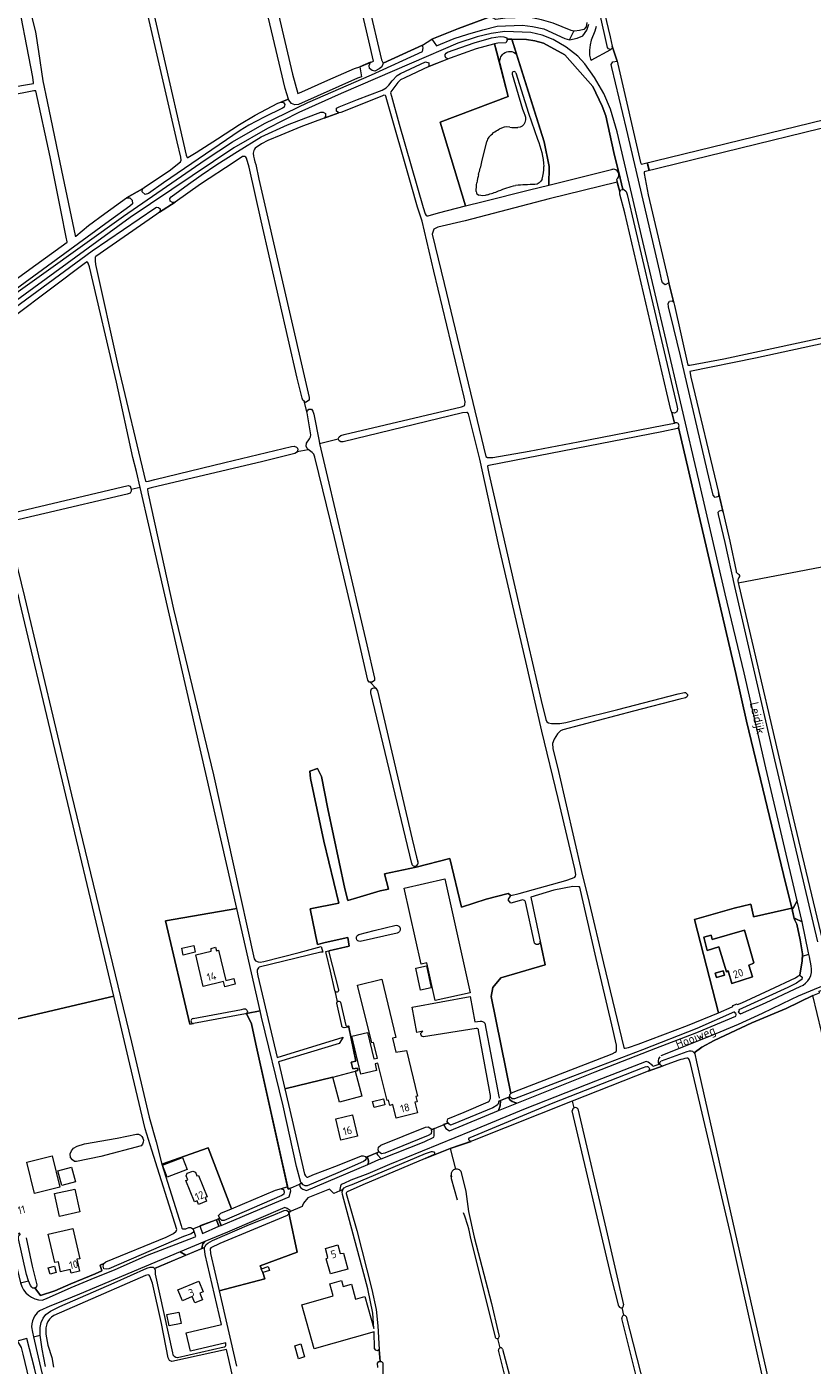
# Model space of a CAD drawing. Header units: metres. Extents: x 209813 to 223847, y 571801 to 587119.
# Tile 164 of 256: x 215258 to 215663, y 577297 to 577986. Entities that reach past the tile are written whole.
import ezdxf
from ezdxf.enums import TextEntityAlignment as Align

# ---------------------------------------------------------------- set-up
doc = ezdxf.new("R2010")
doc.units = ezdxf.units.M
for name, color, linetype, lineweight in [('B-RO-GR-BEPLANTING_CULTUUR_BOSPLANTSOEN-GV', 8, 'Continuous', 0), ('B-RO-GR-BOUWLAND-GV', 8, 'Continuous', 0), ('B-RO-GR-GRAS-GV', 8, 'Continuous', 0), ('B-RO-KW-KUNSTWERK_STUW-GV', 8, 'Continuous', 0), ('B-RO-OG-BEBOUWING-GV', 8, 'Continuous', 0), ('B-RO-OG-BEBOUWING-T18', 8, 'Continuous', 0), ('B-RO-OG-TERREIN_CULTUURSCHEIDING-GV', 8, 'Continuous', 0), ('B-RO-OG-TERREIN_ERF-GV', 8, 'Continuous', 0), ('B-RO-OG-TOPOGRAFIE-T18', 8, 'Continuous', 0), ('B-RO-OG-WATER_MEER-GV', 8, 'Continuous', 0), ('B-RO-OG-WEG-GV', 8, 'Continuous', 0), ('B-RO-VH-VERHARDING_BETONSTRAATSTEEN-GV', 8, 'Continuous', 0), ('B-RO-VH-VERHARDING_HALFVERHARDING-GV', 8, 'Continuous', 0), ('B-RO-VH-VERHARDING_PUIN-GV', 8, 'Continuous', 0)]:
    doc.layers.add(name, color=color, linetype=linetype, lineweight=lineweight)
doc.styles.add('NLCS-ISO-M200-T18', font='txt', dxfattribs={"height": 0.36})

msp = doc.modelspace()

# ---------------------------------------------------------------- linework, layer by layer
at = {"layer": 'B-RO-GR-BEPLANTING_CULTUUR_BOSPLANTSOEN-GV', "flags": 128}
for points in [[(215501.861, 577967.109), (215506.263, 577950.178), (215471.223, 577936.898), (215484.289, 577893.813)], [(215484.289, 577893.813), (215493.336, 577896.117), (215517.174, 577902.139), (215527.123, 577904.592), (215527.262, 577914.135), (215524.748, 577926.835), (215510.557, 577972.02)], [(215510.177, 577962.432), (215516.664, 577941.687), (215521.276, 577928.248)], [(215492.674, 577916.461), (215495.223, 577926.945)]]:
    msp.add_lwpolyline(points, dxfattribs=at)
at = {"layer": 'B-RO-GR-BEPLANTING_CULTUUR_BOSPLANTSOEN-GV'}
for points in [[(215496.319, 577929.271, -0.1088618), (215501.51, 577933.309)], [(215506.98, 577934.427, 0.0786915), (215511.121, 577934.267)], [(215521.276, 577928.248, -0.083475), (215524.609, 577914.088)], [(215490.907, 577910.044, 0.010463), (215492.674, 577916.461)], [(215489.736, 577901.215, -0.0482341), (215490.145, 577905.754)], [(215519.936, 577904.809, 0.0279418), (215510.063, 577904.321)], [(215523.71, 577907.572, -0.2670142), (215519.936, 577904.809)], [(215495.329, 577899.525, -0.1756), (215491.052, 577899.44)]]:
    msp.add_lwpolyline(points, format="xyb", dxfattribs=at)
at = {"layer": 'B-RO-GR-BOUWLAND-GV', "flags": 128}
for points in [[(215656.702, 578049.83), (215655.898, 578051.931), (215655.775, 578052.085), (215655.045, 578051.978), (215593.897, 578036.853), (215560.843, 578028.737), (215548.51, 578025.614), (215548.352, 578025.552), (215548.178, 578025.242), (215548.204, 578024.859), (215558.709, 577980.953), (215559.817, 577976.077), (215562.321, 577968.353), (215562.692, 577966.816), (215574.42, 577916.17), (215574.698, 577915.553), (215574.923, 577915.253), (215683.942, 577942.02), (215682.456, 577948.689), (215681.592, 577948.576), (215680.864, 577949.021), (215680.597, 577949.715), (215665.107, 578015.675)], [(215498.262, 577764.287), (215517.011, 577767.523), (215542.241, 577772.272), (215586.453, 577780.824), (215591.788, 577781.969), (215590.505, 577787.446), (215589.935, 577788.849), (215587.876, 577797.499), (215566.275, 577890.204), (215563.715, 577899.842), (215563.715, 577901.164), (215562.314, 577906.028), (215527.338, 577897.557), (215484.118, 577886.151), (215469.964, 577882.853), (215467.971, 577881.891), (215467.147, 577879.212), (215473.177, 577853.871), (215494.632, 577764.718), (215495.592, 577764.212)]]:
    msp.add_lwpolyline(points, close=True, dxfattribs=at)
at = {"layer": 'B-RO-GR-GRAS-GV', "flags": 128}
for points in [[(215258.694, 577999.834), (215262.83, 577983.53), (215264.361, 577973.375), (215266.527, 577958.302), (215268.808, 577947.655), (215276.182, 577912.156), (215283.198, 577878.526), (215283.272, 577878.289), (215283.475, 577878.323), (215290.046, 577883.67), (215298.415, 577889.841), (215309.59, 577897.957), (215317.912, 577902.635), (215318.836, 577903.471), (215331.562, 577911.84), (215337.394, 577916.577), (215337.844, 577917.417), (215337.656, 577918.878), (215335.812, 577926.779), (215257.024, 578268.6)], [(215267.25, 578239.517), (215340.433, 577920.045), (215340.888, 577918.713), (215341.284, 577918.834), (215345.488, 577921.423), (215356.428, 577928.465), (215367.784, 577935.734), (215375.992, 577940.549), (215387.564, 577946.842), (215389.077, 577947.275), (215393.011, 577948.886), (215391.42, 577954.256), (215357.693, 578096.536)], [(215363.023, 578098.686), (215395.143, 577961.764), (215397.891, 577951.666), (215399.96, 577952.677), (215413.371, 577958.63), (215427.12, 577964.701), (215429.752, 577965.459), (215436.878, 577968.481), (215434.429, 577978.879), (215403.877, 578109.72)], [(215560.675, 577921.347), (215556.459, 577940.279), (215554.618, 577945.277), (215549.882, 577955.274), (215535.414, 577971.584), (215524.365, 577977.634), (215519.893, 577978.95), (215515.708, 577979.606), (215508.139, 577979.718), (215524.748, 577926.835), (215527.262, 577914.135), (215527.123, 577904.592), (215560.107, 577912.723)], [(215402.628, 577787.256), (215402.585, 577787.522), (215402.812, 577788.355), (215403.467, 577789.156), (215404.847, 577789.156), (215405.675, 577788.026), (215406.085, 577786.498), (215408.824, 577772.674), (215409.108, 577771.459), (215418.65, 577773.902), (215419.111, 577774.961), (215419.978, 577775.585), (215421.783, 577776.053), (215482.214, 577790.358), (215483.618, 577790.797), (215483.737, 577790.955), (215483.946, 577791.603), (215484.014, 577792.831), (215483.577, 577795.301), (215467.953, 577860.219), (215461.925, 577885.947), (215459.457, 577893.167), (215456.268, 577904.62), (215443.664, 577948.453), (215443.241, 577950.35), (215443.048, 577950.663), (215442.797, 577950.78), (215442.093, 577950.796), (215441.187, 577950.366), (215420.035, 577941.988), (215419.001, 577941.775), (215411.431, 577939.093)], [(215716.41, 577945.733), (215576.233, 577911.382), (215576.198, 577911.225), (215576.233, 577910.471), (215578.24, 577899.559), (215588.609, 577855.921), (215588.89, 577854.289), (215591.813, 577842.585), (215598.789, 577811.856), (215599.718, 577811.801), (215617.249, 577815.063), (215707.427, 577834.537)], [(215411.431, 577939.093), (215399.506, 577934.56), (215389.108, 577930.296), (215382.415, 577927.449), (215379.189, 577925.783), (215375.945, 577923.61)], [(215369.42, 577919.239), (215365.137, 577916.371), (215347.689, 577905.004), (215334.711, 577895.722), (215326.669, 577890.662), (215325.347, 577889.607), (215293.916, 577867.814), (215293.579, 577867.376), (215293.446, 577866.689), (215293.47, 577865.508), (215293.755, 577863.715), (215305.248, 577811.807), (215319.471, 577751.975)], [(215561.945, 577907.402), (215563.715, 577901.164), (215564.237, 577902.121), (215565.192, 577902.3), (215563.838, 577908.078), (215560.675, 577921.347)], [(215319.471, 577751.975), (215319.857, 577751.925), (215320.999, 577752.02), (215324.17, 577752.82), (215360.277, 577761.596), (215394.566, 577769.824), (215396.023, 577769.986), (215397.158, 577769.636), (215397.688, 577768.974), (215397.803, 577768.226), (215397.655, 577767.585), (215397.538, 577767.38), (215403.23, 577768.407), (215402.612, 577768.918), (215402.161, 577770.12), (215402.296, 577771.609), (215403.958, 577773.926), (215404.454, 577774.877), (215404.514, 577775.932), (215402.628, 577787.256), (215401.098, 577793.286), (215400.499, 577793.78), (215400.038, 577794.829), (215397.535, 577805.039), (215378.978, 577886.092), (215372.739, 577913.758), (215371.434, 577918.427)], [(215376.295, 577915.142), (215377.87, 577907.569), (215403.674, 577795.157), (215403.746, 577793.795), (215401.872, 577792.649), (215401.098, 577793.286)], [(215316.677, 577748.86), (215314.807, 577756.936), (215312.956, 577764.288), (215304.516, 577803.086), (215290.527, 577862.411), (215289.882, 577864.316), (215289.56, 577864.854), (215289.312, 577864.961), (215288.48, 577864.485), (215233.59, 577823.336), (215232.368, 577823.219), (215228.136, 577820.033), (215228.489, 577819.327), (215228.597, 577816.973), (215233.137, 577796.046), (215245.386, 577741.712), (215246.716, 577735.617), (215246.931, 577735.26), (215247.264, 577735.074), (215247.769, 577735.074), (215248.892, 577735.224), (215310.444, 577749.835), (215311.462, 577749.39), (215312.076, 577747.956)], [(215723.238, 577777.038), (215721.36, 577777.038), (215720.992, 577778.325), (215708.379, 577830.558), (215708.16, 577831.248), (215707.821, 577831.382), (215707.209, 577831.363), (215633.619, 577815.346), (215599.753, 577808.464), (215600.28, 577805.629), (215614.542, 577746.279), (215620.324, 577721.052), (215623.54, 577705.624)], [(215458.75, 577553.284), (215476.152, 577557.622), (215482.105, 577532.619), (215494.9, 577536.764), (215506.179, 577539.606), (215507.633, 577538.646), (215511.937, 577539.672), (215535.844, 577546.377), (215539.31, 577547.479), (215540.556, 577548.013), (215540.961, 577548.534), (215540.979, 577549.454), (215540.536, 577552.27), (215531.939, 577588.634), (215523.505, 577623.208), (215515.267, 577659.143), (215501.432, 577718.771), (215491.527, 577763.29), (215485.729, 577786.649), (215485.293, 577787.404), (215484.931, 577787.495), (215482.741, 577787.194), (215421.157, 577772.373), (215420.062, 577772.233), (215419.241, 577772.867), (215418.65, 577773.902)], [(215593.407, 577779.246), (215585.314, 577777.449), (215496.176, 577760.12), (215495.665, 577759.95), (215495.547, 577759.691), (215495.675, 577758.56), (215496.181, 577756.003), (215512.086, 577687.139), (215523.267, 577639.107), (215525.675, 577629.246), (215526.199, 577628.087), (215526.9, 577627.568), (215528.491, 577627.29), (215532.806, 577627.29), (215535.878, 577627.749), (215541.828, 577629.213), (215562.624, 577634.45), (215593.759, 577642.49)], [(215597.565, 577640.485), (215594.63, 577639.684), (215570.813, 577633.509), (215534.394, 577623.905), (215533.184, 577623.362), (215531.64, 577621.942), (215529.901, 577619.132), (215529.012, 577616.888), (215529.139, 577614.34), (215532.117, 577602.425), (215544.036, 577550.934), (215547.84, 577534.916), (215555.216, 577503.722), (215565.74, 577460.356), (215565.987, 577459.911), (215566.501, 577459.911), (215568.127, 577460.232), (215573.19, 577462.081), (215598.496, 577471.641), (215614.519, 577478.221), (215602.113, 577526.18), (215622.574, 577532.002), (215631.191, 577534.111), (215632.564, 577528.013), (215632.626, 577527.589), (215648.514, 577531.188), (215652.248, 577532.084), (215649.141, 577544.454), (215628.875, 577628.436), (215623.402, 577652.887), (215593.915, 577779.687)], [(215397.538, 577767.38), (215397.254, 577766.884), (215396.264, 577766.329), (215379.88, 577762.19), (215322.28, 577748.648), (215320.516, 577748.133), (215320.516, 577747.632), (215320.777, 577745.495), (215333.922, 577686.02), (215354.535, 577600.767), (215375.351, 577505.954), (215376.135, 577504.99), (215377.425, 577504.421), (215378.514, 577504.343), (215380.377, 577504.609), (215398.599, 577509.167), (215409.88, 577512.264), (215410.733, 577509.403)], [(215433.927, 577649.604), (215427.298, 577678.893), (215416.772, 577723.046), (215406.665, 577764.433), (215406.111, 577765.935), (215405.249, 577766.798), (215403.23, 577768.407)], [(215409.108, 577771.459), (215433.366, 577667.653), (215437.314, 577650.567), (215437.314, 577649.331), (215436.178, 577648.457)], [(215312.076, 577747.956), (215312.076, 577746.928), (215311.587, 577745.895), (215309.944, 577745.359), (215267.601, 577735.384), (215249.184, 577731.027), (215248.449, 577730.659), (215248.191, 577730.401), (215248.104, 577730.074), (215248.22, 577729.101), (215257.035, 577692.499), (215281.253, 577590.533), (215312.229, 577463.125), (215321.297, 577424.399), (215324.984, 577411.75), (215327.851, 577400.157), (215351.711, 577408.619), (215363.672, 577377.182), (215386.446, 577386.75), (215392.633, 577388.464), (215376.238, 577462.014), (215373.975, 577472.486), (215371.482, 577477.879)], [(215371.014, 577477.596), (215344.07, 577472.728), (215342.275, 577472.344), (215329.663, 577525.513), (215366.421, 577531.898), (215345.226, 577624.687), (215321.714, 577727.103), (215316.677, 577748.86), (215312.076, 577747.805)], [(215624.46, 577700.697), (215624.665, 577699.709), (215702.754, 577714.62)], [(215624.665, 577699.709), (215624.957, 577698.305), (215652.911, 577578.487), (215667.029, 577519.511), (215668.96, 577512.853), (215670.485, 577510.797), (215672.063, 577508.972), (215674.414, 577506.956), (215676.343, 577506.015), (215677.729, 577505.969), (215680.507, 577506.385), (215684.429, 577507.594), (215708.489, 577514.41), (215732.867, 577521.338), (215746.624, 577525.374)], [(215436.178, 577648.457), (215434.614, 577648.457), (215433.927, 577649.604)], [(215435.168, 577648.457), (215438.034, 577645.397), (215438.92, 577644.067), (215456.755, 577567.629), (215459.014, 577558.304), (215459.671, 577555.985)], [(215456.514, 577555.03), (215453.313, 577568.625), (215435.564, 577643.036), (215435.402, 577644.008), (215435.755, 577645.066), (215436.861, 577645.499), (215437.929, 577645.406)], [(215593.759, 577642.49), (215596.938, 577643.128)], [(215416.919, 577489.727), (215414.737, 577499.701), (215412.402, 577508.935), (215412.362, 577509.8), (215424.323, 577512.423), (215423.712, 577516.948), (215412.007, 577514.335), (215408.094, 577513.401), (215404.288, 577531.754), (215418.913, 577534.652), (215411.34, 577566.623), (215404.493, 577598.813), (215404.007, 577602.689), (215407.976, 577604.012), (215410.05, 577599.88), (215413.296, 577583.296), (215422.141, 577541.965), (215423.59, 577535.97), (215428.201, 577537.452), (215440.355, 577541.009), (215444.506, 577541.899), (215442.521, 577549.773), (215458.75, 577553.284), (215458.644, 577553.782)], [(215409.735, 577509.357), (215377.996, 577501.619), (215377.569, 577501.382), (215376.963, 577500.366), (215376.942, 577499.159), (215377.303, 577497.172), (215387.325, 577455.141), (215421.21, 577465.694), (215419.121, 577462.403), (215387.856, 577452.915), (215391.157, 577438.953), (215415.937, 577445.022), (215428.829, 577448.372), (215428.554, 577449.688), (215426.19, 577449.287), (215425.345, 577452.755), (215427.819, 577453.209), (215424.147, 577470.803)], [(215673.03, 577450.234), (215671.953, 577450.005), (215663.071, 577487.064), (215649.331, 577480.47), (215631.613, 577473.006), (215612.349, 577463.846), (215605.903, 577460.516), (215601.924, 577457.582), (215602.298, 577456.987), (215603.269, 577452.91), (215653.117, 577231.783), (215660.896, 577198.096)], [(215420.485, 577471.706), (215417.904, 577483.082)], [(215424.021, 577470.705), (215421.82, 577470.423)], [(215594.171, 577453.709), (215586.039, 577450.787), (215578.335, 577448.19), (215539.196, 577432.603), (215540.057, 577429.198)], [(215605.425, 577165.79), (215631.035, 577176.327), (215655.131, 577185.985), (215659.304, 577187.951), (215660.342, 577188.653), (215660.273, 577189.412), (215658.185, 577197.296), (215624.838, 577345.89), (215621.035, 577362.892), (215600.073, 577452.111), (215599.672, 577453.678)], [(215539.196, 577432.603), (215487.825, 577412.145), (215476.285, 577408.324), (215479.093, 577397.674)], [(215563.224, 577327.068), (215559.289, 577342.547), (215539.246, 577427.743)], [(215542.094, 577428.651), (215556.596, 577366.596), (215565.586, 577327.788)], [(215476.285, 577408.324), (215463.536, 577403.093), (215431.312, 577389.476), (215423.21, 577385.889), (215422.916, 577385.582), (215422.712, 577385.207), (215422.705, 577385.053), (215428.218, 577366.12), (215435.97, 577335.611), (215438.166, 577325.329), (215439.107, 577316.894), (215439.793, 577304.799), (215440.307, 577298.538)], [(215480.078, 577381.671), (215477.081, 577392.61), (215476.782, 577394.614)], [(215481.867, 577396.627), (215484.387, 577386.137), (215485.707, 577375.907), (215488.697, 577362.595), (215497.664, 577328.413), (215500.815, 577314.424), (215501.628, 577311.366)], [(215499.798, 577310.615), (215487.021, 577361.925)], [(215381.119, 577216.84), (215362.346, 577299.593), (215361.207, 577304.668), (215333.048, 577298.547), (215331.732, 577299.146), (215331.136, 577300.381), (215327.726, 577318.173), (215323.041, 577338.979), (215321.59, 577342.502), (215321.277, 577342.983), (215320.872, 577343.181), (215319.455, 577342.827), (215285.57, 577328.089), (215272.15, 577322.193), (215270.988, 577321.392), (215270.014, 577320.4), (215269.12, 577319.094), (215268.655, 577318.039), (215268.192, 577315.956), (215268.098, 577314.776), (215268.176, 577312.667), (215269.155, 577306.97), (215271.259, 577300.582), (215271.987, 577295.657)], [(215565.826, 577322.339), (215564.852, 577326.295)], [(215601.962, 577173.594), (215600.827, 577177.899), (215586.859, 577232.136), (215564.802, 577320.779)], [(215566.969, 577321.775), (215587.298, 577242.494), (215604.587, 577174.367)], [(215502.131, 577305.607), (215500.934, 577310.361)], [(215503.329, 577304.971), (215517.351, 577252.247), (215533.094, 577188.482), (215539.444, 577162.288), (215543.458, 577148.877)], [(215440.307, 577298.538), (215440.976, 577298.514), (215441.592, 577297.836), (215441.694, 577296.275), (215441.633, 577290.388), (215443.908, 577278.736), (215454.366, 577234.674), (215458.833, 577214.526), (215460.918, 577206.302), (215467.466, 577180.657), (215480.13, 577129.203), (215481.722, 577123.332), (215481.259, 577122.559), (215480.801, 577122.423), (215482.411, 577118.012)], [(215541.214, 577148.158), (215540.491, 577149.895), (215530.224, 577188.654), (215508.777, 577274.109), (215501.256, 577304.364)]]:
    msp.add_lwpolyline(points, dxfattribs=at)
for points in [[(215464.638, 577888.768), (215464.997, 577888.777), (215470.276, 577890.245), (215484.289, 577893.813), (215471.223, 577936.898), (215506.263, 577950.178), (215499.216, 577977.28), (215498.589, 577977.158), (215489.805, 577974.718), (215476.256, 577970.01), (215465.315, 577965.727), (215452.906, 577959.886), (215450.836, 577958.71), (215449.434, 577957.406), (215445.813, 577952.569), (215445.674, 577952.132), (215446.197, 577950.376), (215450.154, 577935.995), (215462.356, 577892.995), (215463.49, 577889.831), (215464.014, 577888.859), (215464.278, 577888.759)], [(215230.1, 577476.957), (215238.045, 577478.872), (215248.063, 577481.354), (215249.811, 577474.272), (215303.097, 577486.686), (215272.033, 577616.891), (215254.645, 577689.627), (215253.986, 577692.926), (215253.397, 577694.738), (215252.91, 577695.824), (215252.307, 577696.18), (215251.184, 577696.18), (215248.819, 577695.816), (215184.487, 577679.015), (215182.557, 577678.412), (215182.215, 577678.268), (215182.274, 577677.873), (215209.226, 577564.415), (215211.124, 577556.049), (215212.396, 577550.746), (215212.685, 577550.104), (215212.911, 577549.193)], [(215517.802, 577537.663), (215525.315, 577502.863), (215502.429, 577496.116), (215498.262, 577491.155), (215497.496, 577486.559), (215507.521, 577436.596), (215507.741, 577436.839), (215508.794, 577437.231), (215559.702, 577457.006), (215561.39, 577457.829), (215561.753, 577458.166), (215561.927, 577458.746), (215562.058, 577461.535), (215559.615, 577471.924), (215551.443, 577506.236), (215544.372, 577537.587), (215543.067, 577542.878), (215542.969, 577543.021), (215542.47, 577543.12), (215539.498, 577543.207), (215529.702, 577541.285)], [(215379.855, 577344.319), (215379.06, 577346.309), (215379.025, 577346.661), (215378.54, 577347.799), (215397.585, 577354.933), (215393.62, 577373.482), (215393.168, 577375.41), (215393.096, 577374.426), (215392.388, 577373.717), (215357.669, 577359.282), (215353.055, 577357.098), (215352.776, 577356.539), (215352.951, 577354.246), (215357.416, 577334.98), (215380.946, 577341.184)]]:
    msp.add_lwpolyline(points, close=True, dxfattribs=at)
at = {"layer": 'B-RO-GR-GRAS-GV'}
for points in [[(215371.434, 577918.427, 0.3690761), (215369.42, 577919.239)], [(215375.945, 577923.61, 0.2098953), (215374.938, 577921.039)], [(215374.938, 577921.039, 0.0670612), (215376.295, 577915.142)], [(215593.915, 577779.687, -0.1107606), (215593.407, 577779.246)], [(215623.54, 577705.624, 0.2035005), (215624.636, 577704.223)], [(215625.055, 577702.448, 0.1415766), (215624.46, 577700.697)], [(215624.636, 577704.223, -0.4690901), (215625.055, 577702.448)], [(215596.938, 577643.128, -0.9276576), (215597.565, 577640.485)], [(215410.733, 577509.403, -0.0101833), (215409.735, 577509.357)], [(215416.966, 577489.511, -0.0544085), (215416.919, 577489.727)], [(215371.482, 577477.879, -0.0912291), (215371.014, 577477.596)], [(215417.904, 577483.082, -0.2082716), (215418.202, 577483.862)], [(215421.82, 577470.423, -0.4010939), (215420.485, 577471.706)], [(215424.147, 577470.803, -0.1076944), (215424.021, 577470.705)], [(215598.174, 577454.875, 0.0318228), (215594.171, 577453.709)], [(215599.672, 577453.678, 0.3750608), (215598.174, 577454.875)], [(215487.021, 577361.925, 0.050429), (215483.183, 577375.055)]]:
    msp.add_lwpolyline(points, format="xyb", dxfattribs=at)
for centre, radius, start, end in [((215560.314, 577909.818), 2.915, 304.029491, 104.095814), ((215458.137, 577555.359), 1.656, 191.453274, 23.881723), ((215540.784, 577427.839), 1.541, 31.789825, 183.346494), ((215479.62, 577394.872), 2.851, 37.991986, 206.264806), ((215564.4, 577327.444), 1.235, 197.73736, 18.152145), ((215565.946, 577321.142), 1.203, 31.746223, 200.535228), ((215500.561, 577311.362), 1.068, 224.385775, 0.963411), ((215502.33, 577304.535), 1.09, 23.564386, 189.076072)]:
    msp.add_arc(centre, radius, start, end, dxfattribs=at)
at = {"layer": 'B-RO-KW-KUNSTWERK_STUW-GV', "flags": 128}
msp.add_lwpolyline([(215578.013, 577914.782), (215578.662, 577912.232), (215578.953, 577912.306), (215578.063, 577915.801), (215577.773, 577915.727)], close=True, dxfattribs=at)
at = {"layer": 'B-RO-OG-BEBOUWING-GV', "flags": 128}
for points in [[(215614.657, 577512.178), (215618.64, 577499.347), (215619.431, 577499.865), (215621.454, 577493.232), (215632.113, 577496.683), (215630.171, 577502.785), (215631.83, 577503.329), (215632.549, 577503.702), (215632.743, 577503.95), (215627.9, 577520.703), (215611.277, 577515.875), (215610.731, 577518.146), (215607.046, 577517.196), (215608.733, 577510.339)], [(215616.898, 577499.852), (215612.848, 577498.638), (215613.553, 577496.286), (215617.603, 577497.5)]]:
    msp.add_lwpolyline(points, close=True, dxfattribs=at)
at = {"layer": 'B-RO-OG-TERREIN_CULTUURSCHEIDING-GV', "flags": 128}
msp.add_lwpolyline([(215510.557, 577972.02), (215508.139, 577979.718), (215505.53, 577979.757), (215505.622, 577979.021), (215505.027, 577977.916), (215500.958, 577977.617), (215499.216, 577977.28), (215501.861, 577967.109)], dxfattribs=at)
at = {"layer": 'B-RO-OG-TERREIN_CULTUURSCHEIDING-GV'}
for points in [[(215501.861, 577967.109, -0.2365196), (215503.81, 577972.376)], [(215503.81, 577972.376, -0.3642736), (215510.557, 577972.02)]]:
    msp.add_lwpolyline(points, format="xyb", dxfattribs=at)
at = {"layer": 'B-RO-OG-TERREIN_ERF-GV', "flags": 128}
for points in [[(215429.699, 578017.446), (215440.318, 577972.063), (215440.994, 577969.054), (215441.374, 577968.429), (215441.814, 577967.421), (215462.01, 577976.573), (215466.945, 577979.802), (215480.648, 577985.151), (215497.741, 577991.535), (215497.475, 577991.929), (215494.005, 578005.101), (215491.936, 578014.641), (215492.173, 578015.929), (215493.374, 578016.58), (215494.946, 578016.468), (215495.727, 578015.036), (215500.26, 577998.058), (215501.043, 577995.204), (215501.216, 577994.867), (215501.69, 577994.359), (215502.078, 577994.256), (215507.223, 577994.209), (215511.77, 577994.34), (215497.062, 578051.55)], [(215182.527, 578018.013), (215209.177, 577901.711), (215224.896, 577834.943), (215226.749, 577836.145), (215231.288, 577839.091), (215231.518, 577840.423), (215232.379, 577841.4), (215236.372, 577844.298), (215259.948, 577861.294), (215279.03, 577875.144), (215279.095, 577875.349), (215278.646, 577877.677), (215275.981, 577890.865), (215270.415, 577919.123), (215262.98, 577953.05), (215261.932, 577953.05), (215248.82, 577950.515), (215247.076, 577951.911), (215247.427, 577953.665), (215248.547, 577954.637), (215261.692, 577956.886), (215261.708, 577957.272), (215261.401, 577960.089), (215252.245, 578007.448)], [(215422.141, 577541.965), (215413.296, 577583.296), (215410.05, 577599.88), (215407.976, 577604.012), (215404.007, 577602.689), (215404.493, 577598.813), (215411.34, 577566.623), (215418.913, 577534.652), (215404.288, 577531.754), (215408.094, 577513.401), (215412.007, 577514.335), (215423.712, 577516.948), (215424.323, 577512.423), (215413.908, 577510.056)], [(215513.64, 577536.396), (215509.531, 577535.145), (215507.61, 577534.718), (215506.222, 577536.453), (215507.633, 577538.646), (215506.179, 577539.606), (215494.9, 577536.764), (215482.105, 577532.619), (215476.152, 577557.622), (215458.75, 577553.284), (215442.521, 577549.773), (215444.506, 577541.899), (215440.355, 577541.009), (215428.201, 577537.452), (215423.59, 577535.97), (215422.141, 577541.965)], [(215519.739, 577514.111), (215515.199, 577535.301)], [(215378.48, 577479.14), (215366.421, 577531.898), (215329.663, 577525.513), (215342.275, 577472.344), (215344.07, 577472.728)], [(215429.323, 577518.549), (215437.263, 577520.596), (215448.495, 577523.343)], [(215448.956, 577519.163), (215430.07, 577514.951)], [(215501.463, 577432.649), (215505.674, 577434.356), (215507.137, 577434.923), (215507.006, 577436.03), (215507.521, 577436.596), (215497.496, 577486.559), (215498.262, 577491.155), (215502.429, 577496.116), (215525.315, 577502.863), (215522.671, 577515.11)], [(215413.934, 577509.424), (215418.851, 577489.931)], [(215257.962, 577362.284), (215261.086, 577347.646), (215263.398, 577337.968), (215263.264, 577337.196), (215262.806, 577336.585), (215262.408, 577336.461), (215265.276, 577332.479), (215272.661, 577335.004), (215281.001, 577338.545), (215293.504, 577343.76), (215296.918, 577345.273), (215296.058, 577348.229), (215297.922, 577349.054), (215299.081, 577349.814), (215330.046, 577362.67), (215333.914, 577364.513), (215335.228, 577365.667), (215335.573, 577366.61), (215322.775, 577407.368), (215319.238, 577418.41), (215311.446, 577451.692), (215303.097, 577486.686), (215249.811, 577474.272)], [(215416.966, 577489.511), (215418.202, 577483.862)], [(215462.322, 577468.682), (215459.108, 577468.101), (215456.757, 577481.105), (215486.63, 577486.507), (215488.981, 577473.503), (215491.743, 577473.891)], [(215343.906, 577475.169), (215368.85, 577479.958), (215370.019, 577480.144)], [(215371.482, 577477.879), (215378.48, 577479.14)], [(215419.831, 577483.695), (215422.548, 577471.586)], [(215424.147, 577470.803), (215427.819, 577453.209), (215425.345, 577452.755), (215426.19, 577449.287), (215428.554, 577449.688), (215428.829, 577448.372), (215427.383, 577448.041), (215430.762, 577435.229), (215419.316, 577432.21), (215415.937, 577445.022), (215391.157, 577438.953), (215394.973, 577422.79), (215401.312, 577395.025), (215401.76, 577394.13), (215402.462, 577393.518), (215403.013, 577393.543), (215405.687, 577394.632), (215418.263, 577399.588), (215430.712, 577404.435), (215431.546, 577404.519), (215432.755, 577404.156), (215432.844, 577403.709), (215439.666, 577406.496), (215439.282, 577407.649), (215439.368, 577408.94), (215440.599, 577410.073), (215463.708, 577419.306), (215465.068, 577419.378), (215466.364, 577418.6), (215466.569, 577417.881), (215475.264, 577421.561), (215474.855, 577422.211), (215475.179, 577423.509), (215483.51, 577427.044), (215495.94, 577432.245)], [(215423.014, 577471.311), (215423.869, 577471.413)], [(215494.114, 577472.867), (215501.415, 577435.103)], [(215489.725, 577470.107), (215462.64, 577465.767)], [(215496.631, 577438.267), (215490.978, 577469.058)], [(215317.143, 577409.695), (215296.419, 577404.196), (215283.865, 577401.529), (215282.799, 577401.573), (215281.808, 577402.489), (215280.887, 577403.649), (215280.592, 577405.602), (215281.363, 577407.074), (215282.436, 577408.4), (215284.294, 577409.547), (215287.988, 577410.627), (215304.799, 577413.645), (215314.765, 577415.723)], [(215439.013, 577295.514), (215438.997, 577297.654), (215439.638, 577298.562), (215440.307, 577298.538), (215439.793, 577304.799), (215438.936, 577304.102), (215437.977, 577304.368), (215437.404, 577305.264), (215437.167, 577313.918), (215406.375, 577305.154), (215399.955, 577327.709), (215416.15, 577332.319), (215414.351, 577338.64), (215420.356, 577340.349), (215421.239, 577337.245), (215425.456, 577338.445), (215427.657, 577330.714), (215432.372, 577332.056), (215437.054, 577315.608), (215436.425, 577323.522), (215433.932, 577335.956), (215431.921, 577343.735), (215420.872, 577384.511), (215420.778, 577385.899), (215421.002, 577386.93), (215421.113, 577387.097), (215416.409, 577385.131), (215415.753, 577385.807), (215414.167, 577387.39), (215403.111, 577382.822), (215400.766, 577380.094), (215400.211, 577378.839), (215400.123, 577378.319), (215393.168, 577375.41), (215393.62, 577373.482), (215397.585, 577354.933), (215378.54, 577347.799), (215379.14, 577346.337), (215382.633, 577347.538), (215383.329, 577345.514), (215379.855, 577344.319), (215380.946, 577341.184), (215357.416, 577334.98), (215366.274, 577296.165)], [(215360.863, 577307.08), (215360.813, 577308.152), (215342.658, 577303.915), (215340.462, 577313.324), (215358.617, 577317.561), (215350.206, 577353.697), (215349.789, 577356.579), (215349.876, 577357.304), (215324.043, 577346.45)], [(215324.043, 577346.45), (215324.462, 577345.547), (215324.486, 577343.475), (215333.304, 577303.051)], [(215335.939, 577300.539), (215359.941, 577306.037)]]:
    msp.add_lwpolyline(points, dxfattribs=at)
for points in [[(215452.642, 577542.432), (215473.55, 577547.114), (215486.676, 577488.5), (215468.655, 577484.464), (215464.289, 577503.961), (215461.402, 577503.314)], [(215653.566, 577526.837), (215652.248, 577532.084), (215648.514, 577531.188), (215632.626, 577527.589), (215632.564, 577528.013), (215631.191, 577534.111), (215622.574, 577532.002), (215602.113, 577526.18), (215614.519, 577478.221), (215621.584, 577481.318), (215621.967, 577481.473), (215621.86, 577481.857), (215624.11, 577482.799), (215624.225, 577482.387), (215626.557, 577483.33), (215640.989, 577489.958), (215654.196, 577496.164), (215655.431, 577497.044), (215656.476, 577497.55), (215657.67, 577504.915), (215657.823, 577508.477), (215656.5, 577515.837), (215654.86, 577523.768), (215653.916, 577525.834)], [(215607.046, 577517.196), (215610.731, 577518.146), (215611.277, 577515.875), (215627.9, 577520.703), (215632.743, 577503.95), (215632.549, 577503.702), (215631.83, 577503.329), (215630.171, 577502.785), (215632.113, 577496.683), (215621.454, 577493.232), (215619.431, 577499.865), (215618.64, 577499.347), (215614.657, 577512.178), (215608.733, 577510.339)], [(215338.892, 577507.921), (215338.066, 577511.453), (215344.248, 577512.898), (215345.074, 577509.366)], [(215365.628, 577492.852), (215360.228, 577491.56), (215359.588, 577494.232), (215349.162, 577491.737), (215345.275, 577507.983), (215353.254, 577509.892), (215353.237, 577511.364), (215355.502, 577511.906), (215355.915, 577510.181), (215357.096, 577510.464), (215360.837, 577494.827), (215364.921, 577495.804)], [(215458.606, 577501.093), (215464.095, 577502.326), (215466.624, 577491.071), (215461.135, 577489.838)], [(215613.553, 577496.286), (215612.848, 577498.638), (215616.898, 577499.852), (215617.603, 577497.5)], [(215448.415, 577465.525), (215446.69, 577465.105), (215448.438, 577457.919), (215453.845, 577458.772), (215459.582, 577435.19), (215458.728, 577434.982), (215459.356, 577432.399), (215458.157, 577432.107), (215459.486, 577426.646), (215448.542, 577423.984), (215446.87, 577430.86), (215445.305, 577430.479), (215444.647, 577433.182), (215443.821, 577432.981), (215439.151, 577452.18), (215437.653, 577451.816), (215438.458, 577448.507), (215430.395, 577446.545), (215425.631, 577466.129), (215433.733, 577468.1), (215437.058, 577454.429), (215438.874, 577454.871), (215436.909, 577462.946), (215435.927, 577462.707), (215428.682, 577492.487), (215441.12, 577495.513)], [(215437.146, 577429.454), (215436.389, 577432.485), (215441.945, 577433.872), (215442.702, 577430.841)], [(215426.01, 577425.4), (215428.555, 577414.546), (215420.11, 577412.566), (215417.515, 577423.636), (215425.96, 577425.616)], [(215356.962, 577371.974), (215357.721, 577372.261), (215356.984, 577373.828), (215358.197, 577374.881), (215363.672, 577377.182), (215351.711, 577408.619), (215327.851, 577400.157), (215337.736, 577368.568), (215338.19, 577367.319), (215338.641, 577366.946), (215339.082, 577366.839), (215340.2, 577366.97), (215341.745, 577367.589), (215342.698, 577367.589), (215343.726, 577366.971)], [(215262.29, 577385.168), (215258.321, 577401.214), (215271.313, 577404.428), (215275.282, 577388.382)], [(215328.161, 577399.698), (215338.424, 577403.701), (215340.856, 577397.464), (215330.592, 577393.461)], [(215276.343, 577389.177), (215274.308, 577396.824), (215281.387, 577398.708), (215283.422, 577391.061)], [(215341.191, 577392.163), (215340.365, 577394.154), (215340.952, 577395.638), (215343.793, 577396.67), (215345.139, 577396.051), (215345.935, 577394.13), (215346.651, 577394.427), (215351.213, 577383.426), (215350.119, 577382.972), (215350.888, 577381.117), (215346.748, 577379.4), (215345.963, 577381.291), (215344.718, 577380.775), (215340.171, 577391.74)], [(215275.187, 577373.313), (215272.541, 577385.027), (215283.035, 577387.397), (215285.681, 577375.683)], [(215274.565, 577349.954), (215272.784, 577349.53), (215269.319, 577364.093), (215282.072, 577367.128), (215285.569, 577351.524), (215284.102, 577351.195), (215285.486, 577345.019), (215281.097, 577344.035), (215280.674, 577345.92), (215275.718, 577344.81)], [(215423.615, 577346.126), (215414.698, 577343.646), (215412.528, 577351.453), (215413.399, 577352.044), (215412.074, 577356.807), (215418.432, 577358.574), (215419.64, 577354.229), (215421.32, 577354.387)], [(215269.377, 577346.72), (215272.59, 577347.595), (215273.468, 577344.372), (215270.255, 577343.497)], [(215348.865, 577330.349), (215344.898, 577328.706), (215343.55, 577331.961), (215338.455, 577329.851), (215336.14, 577335.441), (215346.849, 577339.877), (215349.082, 577334.486), (215347.434, 577333.803)], [(215330.472, 577322.843), (215336.578, 577324.023), (215337.718, 577318.126), (215331.612, 577316.946)], [(215399.372, 577307.595), (215401.379, 577300.899), (215398.281, 577299.97), (215396.274, 577306.666)]]:
    msp.add_lwpolyline(points, close=True, dxfattribs=at)
at = {"layer": 'B-RO-OG-TERREIN_ERF-GV'}
for points in [[(215515.199, 577535.301, 0.2559056), (215513.64, 577536.396)], [(215448.495, 577523.343, -0.9173357), (215448.956, 577519.163)], [(215430.07, 577514.951, -0.915138), (215429.323, 577518.549)], [(215522.671, 577515.11, -0.8380704), (215519.739, 577514.111)], [(215413.908, 577510.056, 0.1390097), (215413.934, 577509.424)], [(215418.851, 577489.931, -0.8961534), (215416.966, 577489.511)], [(215370.019, 577480.144, -0.8170997), (215371.482, 577477.879)], [(215418.202, 577483.862, -0.481554), (215419.831, 577483.695)], [(215422.548, 577471.586, 0.2418466), (215423.014, 577471.311)], [(215423.869, 577471.413, -0.6318815), (215424.147, 577470.803)], [(215491.743, 577473.891, -0.2578208), (215494.114, 577472.867)], [(215462.64, 577465.767, -0.8465728), (215462.322, 577468.682)], [(215490.978, 577469.058, 0.5656188), (215489.725, 577470.107)], [(215497.078, 577434.663, 0.06906), (215496.631, 577438.267)], [(215495.94, 577432.245, 0.243418), (215497.078, 577434.663)], [(215501.415, 577435.103, -0.0435163), (215501.566, 577434.209)], [(215314.765, 577415.723, -0.7264424), (215317.143, 577409.695)], [(215359.941, 577306.037, 0.2831164), (215360.863, 577307.08)], [(215333.304, 577303.051, 0.3838856), (215336.026, 577300.538)]]:
    msp.add_lwpolyline(points, format="xyb", dxfattribs=at)
msp.add_arc((215344.094, 577473.953), 1.23, 98.767678, 257.831008, dxfattribs=at)
msp.add_arc((215344.094, 577473.953), 1.23, 98.767678, 257.831008, dxfattribs=at)
at = {"layer": 'B-RO-OG-WATER_MEER-GV'}
for points in [[(215510.177, 577962.432, 0.9523004), (215508.253, 577961.675)], [(215515.059, 577939.612, -0.0782148), (215514.826, 577936.808)], [(215506.98, 577934.427, 0.17725), (215501.51, 577933.309)], [(215514.826, 577936.808, -0.3019684), (215511.121, 577934.267)], [(215496.319, 577929.271, 0.107514), (215495.223, 577926.945)], [(215523.71, 577907.572, 0.0748391), (215524.609, 577914.088)], [(215490.907, 577910.044, 0.0295159), (215490.145, 577905.754)], [(215489.736, 577901.215, 0.349303), (215491.052, 577899.44)], [(215495.329, 577899.525, 0.0197872), (215501.299, 577901.527)], [(215501.299, 577901.527, -0.0699357), (215510.063, 577904.321)]]:
    msp.add_lwpolyline(points, format="xyb", dxfattribs=at)
at = {"layer": 'B-RO-OG-WATER_MEER-GV', "flags": 128}
msp.add_lwpolyline([(215508.253, 577961.675), (215513.525, 577943.751), (215514.195, 577941.961), (215514.804, 577940.662), (215515.059, 577939.612)], dxfattribs=at)
at = {"layer": 'B-RO-OG-WEG-GV', "flags": 128}
for points in [[(215497.741, 577991.535), (215480.648, 577985.151), (215466.945, 577979.802), (215469.334, 577976.326), (215478.442, 577980.098), (215485.387, 577982.276), (215493.15, 577984.617), (215500.477, 577986.368), (215513.511, 577987.009), (215518.798, 577986.275), (215524.637, 577984.997), (215535.333, 577980.108), (215537.872, 577979.367), (215540.012, 577983.881), (215538.574, 577984.146), (215529.426, 577987.955), (215523.319, 577989.681), (215518.589, 577990.649), (215514.935, 577990.937), (215504.734, 577990.511), (215499.784, 577989.893), (215498.325, 577990.675)], [(215657.581, 577525.017), (215654.011, 577526.725), (215653.566, 577526.837), (215653.916, 577525.834), (215654.86, 577523.768), (215656.5, 577515.837), (215657.823, 577508.477), (215657.778, 577507.432), (215661.107, 577508.317), (215660.922, 577509.015)], [(215623.45, 577476.486), (215623.542, 577477.073), (215623.492, 577478.242), (215622.934, 577478.008), (215622.734, 577478.726), (215603.431, 577470.083), (215575.417, 577459.12), (215539.346, 577445.399), (215509.491, 577433.878), (215508.284, 577433.83), (215507.161, 577434.717), (215507.137, 577434.923), (215506.506, 577434.678), (215506.882, 577433.501), (215508.255, 577432.429), (215510.748, 577431.704), (215551.009, 577447.7), (215582.224, 577459.969), (215603.372, 577468.05)], [(215468.015, 577418.493), (215466.569, 577417.881), (215466.721, 577417.351), (215466.466, 577415.907), (215465.083, 577415.007), (215442.741, 577405.942), (215440.954, 577405.545), (215439.666, 577406.496), (215438.487, 577406.013), (215438.955, 577404.931), (215440.743, 577402.99), (215463.015, 577411.725), (215467.957, 577414.132), (215468.084, 577414.747), (215468.12, 577417.007)], [(215433.532, 577403.988), (215432.844, 577403.709), (215433.011, 577402.875), (215432.465, 577402.085), (215431.669, 577401.543), (215418.532, 577395.656), (215402.656, 577389.07), (215401.593, 577389.045), (215400.579, 577389.599), (215399.905, 577390.333), (215398.672, 577389.819), (215398.835, 577388.755), (215399.443, 577388.063), (215400.473, 577387.299), (215402.409, 577386.602), (215433.977, 577399.96), (215434.114, 577400.493), (215434.225, 577401.172), (215434.268, 577401.872), (215433.883, 577403.201)], [(215356.962, 577371.974), (215358.32, 577368.627), (215364.893, 577371.364), (215382.692, 577378.919), (215393.438, 577383.334), (215394.205, 577386.429), (215393.968, 577387.86), (215392.87, 577387.402), (215392.633, 577388.464), (215389.242, 577387.559), (215390.487, 577387.203), (215390.817, 577385.95), (215390.752, 577384.716), (215389.59, 577384.009), (215359.873, 577371.267), (215358.747, 577371.208), (215357.852, 577371.984), (215357.721, 577372.261)], [(215393.168, 577375.41), (215394.276, 577375.873), (215394.117, 577376.078), (215393.879, 577376.267), (215392.379, 577377.323), (215391.109, 577377.9), (215361.635, 577365.243), (215350.045, 577360.365), (215348.972, 577359.103), (215348.551, 577357.811), (215348.471, 577356.713), (215349.876, 577357.304), (215349.92, 577357.666), (215350.625, 577358.769), (215351.546, 577359.555), (215353.876, 577360.808), (215373.015, 577369.042), (215385.114, 577373.848), (215390.925, 577376.32), (215392.118, 577376.559), (215393.181, 577375.592)], [(215347.471, 577368.387), (215348.814, 577364.417), (215357.282, 577368.226), (215355.921, 577371.581)], [(215250.255, 577359.266), (215255.054, 577339.128), (215259.252, 577340.088), (215258.124, 577343.372), (215254.092, 577361.67), (215254.014, 577362.151), (215254.014, 577363.089), (215254.717, 577363.858), (215254.881, 577363.933), (215254.722, 577364.58), (215253.783, 577364.197), (215252.491, 577363.465), (215251.619, 577362.468), (215250.896, 577361.321), (215250.476, 577360.277)], [(215270.092, 577326.988), (215264.899, 577324.646), (215263.703, 577323.565), (215262.355, 577321.941), (215261.241, 577319.445), (215260.877, 577318.025), (215260.801, 577316.449), (215261.234, 577313.622), (215261.78, 577311.256), (215265.239, 577312.153), (215265.106, 577313.534), (215265.257, 577315.994), (215265.729, 577318.72), (215266.712, 577320.845), (215268.037, 577322.733), (215270.488, 577324.445), (215275.249, 577326.832), (215303.218, 577339.025), (215320.161, 577346.705), (215321.869, 577347.144), (215323.307, 577347.144), (215324.043, 577346.45), (215340.224, 577353.249), (215337.328, 577355.012), (215285.483, 577333.19), (215273.237, 577328.329)]]:
    msp.add_lwpolyline(points, close=True, dxfattribs=at)
for points in [[(215546.755, 577988.288), (215546.319, 577986.108), (215545.142, 577984.783), (215542.947, 577984.124), (215540.362, 577983.816), (215540.012, 577983.881)], [(215551.555, 577986.174), (215550.876, 577983.852), (215549.027, 577979.227), (215548.481, 577976.754), (215548.163, 577974.123), (215548.152, 577971.567), (215548.602, 577969.504), (215548.96, 577968.934), (215558.991, 577974.334), (215557.885, 577974.702), (215557.368, 577975.502), (215553.361, 577993.189)], [(215593.915, 577779.687), (215623.402, 577652.887), (215628.875, 577628.436), (215649.141, 577544.454), (215652.38, 577531.558), (215653.2, 577532.378), (215655.064, 577535.816), (215638.928, 577604.371), (215627.775, 577653.254), (215617.932, 577694.065), (215604.409, 577752.578), (215586.81, 577827.392), (215575.577, 577875.468), (215562.332, 577931.967), (215558.825, 577943.699), (215555.459, 577951.816), (215550.656, 577960.045), (215545.732, 577966.948), (215542.159, 577971.013), (215536.098, 577975.626), (215529.387, 577979.535), (215523.707, 577981.772), (215517.871, 577983.082), (215504.428, 577983.691), (215497.5, 577982.692), (215490.257, 577980.998), (215480.329, 577977.617), (215456.425, 577967.394), (215420.148, 577951.742), (215398.452, 577941.936), (215382.208, 577933.627), (215364.997, 577923.758), (215311.621, 577887.825), (215218.514, 577820.082)], [(215419.001, 577941.775), (215417.762, 577942.66), (215417.878, 577944.115), (215419.254, 577944.926), (215428.564, 577948.658), (215441.273, 577953.477), (215443.361, 577954.595), (215444.737, 577955.971), (215446.515, 577958.277), (215449.008, 577960.926), (215450.681, 577961.971), (215463.658, 577967.998), (215465.426, 577967.613), (215465.315, 577965.727), (215475.081, 577969.595), (215474.132, 577970.173), (215473.716, 577970.901), (215473.716, 577971.816), (215474.206, 577972.533), (215475.01, 577972.956), (215488.771, 577977.916), (215497.677, 577980.42), (215502.127, 577981.07), (215504.047, 577980.904), (215505.456, 577980.348), (215505.53, 577979.757), (215515.708, 577979.606), (215519.893, 577978.95), (215524.365, 577977.634), (215535.414, 577971.584), (215549.882, 577955.274), (215554.618, 577945.277), (215556.459, 577940.279), (215560.675, 577921.347), (215563.838, 577908.078), (215565.192, 577902.3), (215565.623, 577902.381), (215567.016, 577901.236), (215567.413, 577899.663), (215579.342, 577849.224), (215593.009, 577791.043), (215593.377, 577789.233), (215593.127, 577787.784), (215591.87, 577787.044), (215590.505, 577787.446), (215591.788, 577781.969), (215592.244, 577782.072)], [(215537.872, 577979.367), (215541.779, 577980.183), (215544.67, 577981.518), (215546.72, 577984.399), (215547.807, 577987.376)], [(215234.53, 577836.017), (215267.104, 577859.135), (215308.105, 577888.509), (215350.14, 577917.541), (215364.219, 577926.83), (215380.76, 577936.208), (215403.114, 577947.175), (215435.776, 577961.386), (215462.109, 577973.334), (215462.465, 577975.29), (215462.01, 577976.573), (215441.873, 577967.286), (215441.21, 577965.469), (215439.763, 577964.461), (215437.578, 577963.292), (215436.201, 577963.567), (215434.795, 577964.678), (215434.698, 577966.239), (215435.373, 577967.827), (215429.752, 577965.459), (215430.69, 577960.316), (215428.685, 577959.622), (215398.275, 577946.059), (215396.394, 577945.85), (215394.609, 577946.616), (215393.172, 577948.344), (215393.011, 577948.886), (215389.077, 577947.275), (215390.456, 577947.174), (215391.158, 577946.025), (215390.813, 577944.774), (215389.924, 577944.099), (215380.55, 577939.599), (215372.693, 577935.452), (215368.207, 577932.639), (215328.714, 577905.662), (215320.944, 577900.171), (215319.211, 577899.796), (215317.697, 577901.057), (215317.912, 577902.635), (215309.59, 577897.957), (215311.358, 577897.957), (215312.631, 577896.775), (215312.719, 577894.83), (215311.438, 577893.701), (215300.854, 577886.068), (215234.232, 577837.6)], [(215665.614, 577514.816), (215661.169, 577533.543), (215643.464, 577608.408), (215622.899, 577697.808), (215617.887, 577720.38), (215614.502, 577734.785), (215614.288, 577736.128), (215615.05, 577736.738), (215616.262, 577737.094), (215616.894, 577736.042), (215614.542, 577746.279), (215614.486, 577744.188), (215612.767, 577743.683), (215611.799, 577744.78), (215609.511, 577754.021), (215594.869, 577816.566), (215591.438, 577830.625), (215588.811, 577841.891), (215588.633, 577843.533), (215589.358, 577844.682), (215590.674, 577844.945), (215591.483, 577844.136), (215588.89, 577854.289), (215587.105, 577853.218), (215585.646, 577854.272), (215585.383, 577855.168), (215584.342, 577859.963), (215567.154, 577933.566), (215559.577, 577965.056), (215559.239, 577966.636), (215560.021, 577967.969), (215562.321, 577968.353), (215559.817, 577976.077), (215559.817, 577975.16), (215558.991, 577974.334)], [(215246.672, 577837.337), (215291.976, 577870.711), (215324.167, 577892.712), (215325.146, 577893.155), (215326.131, 577892.952), (215326.912, 577892.394), (215327.046, 577891.415), (215326.669, 577890.662), (215334.711, 577895.722), (215333.329, 577895.509), (215332.055, 577896.334), (215331.952, 577897.667), (215332.681, 577898.575), (215341.616, 577905.031), (215348.027, 577909.621), (215356.209, 577915.128), (215366.752, 577921.942), (215378.989, 577929.431), (215392.547, 577935.565), (215402.039, 577939.239), (215409.695, 577942.16), (215410.984, 577942.16), (215412.144, 577941.414), (215412.144, 577939.949), (215411.431, 577939.093), (215419.001, 577941.775)], [(215657.778, 577507.432), (215657.67, 577504.915), (215656.476, 577497.55), (215657.655, 577496.607), (215657.356, 577495.352), (215656.618, 577494.741), (215654.624, 577493.368), (215650.226, 577491.231), (215624.968, 577479.726), (215625.185, 577478.951), (215624.685, 577478.741), (215625.146, 577478.117), (215625.782, 577477.603), (215638.765, 577483.384), (215653.979, 577490.494)], [(215662.269, 577502.34), (215661.456, 577507.006), (215661.107, 577508.317)], [(215585.248, 577453.445), (215598.323, 577458.189), (215599.566, 577458.552), (215600.483, 577458.552), (215601.106, 577458.344), (215601.721, 577457.905), (215601.924, 577457.582), (215605.903, 577460.516), (215612.349, 577463.846), (215631.613, 577473.006), (215649.331, 577480.47), (215663.071, 577487.064), (215666.515, 577488.537), (215666.428, 577489.32), (215671.323, 577491.042), (215670.614, 577492.949), (215665.888, 577491.104), (215655.577, 577486.67), (215652.028, 577485.047), (215637.093, 577477.8), (215624.695, 577472.141), (215611.087, 577466.559), (215584.798, 577456.061)], [(215653.979, 577490.494), (215656.54, 577491.69)], [(215584.385, 577455.521), (215583.619, 577454.442), (215583.39, 577453.377), (215583.453, 577452.529), (215583.784, 577451.476), (215580.72, 577450.515), (215580.557, 577451.032), (215578.324, 577452.756), (215577.218, 577453.125), (215551.251, 577442.939), (215515.006, 577428.769), (215487.095, 577417.219), (215445.04, 577400.03), (215433.851, 577395.308), (215425.158, 577392.018), (215421.647, 577390.32), (215420.233, 577389.766), (215419.883, 577388.866), (215419.571, 577387.144), (215419.528, 577386.436), (215421.113, 577387.097), (215421.707, 577387.988), (215422.983, 577388.661), (215425.81, 577389.797), (215463.671, 577405.63), (215466.74, 577406.688), (215467.263, 577406.753), (215467.965, 577406.589), (215468.272, 577405.976), (215468.192, 577405.258), (215467.72, 577404.979), (215463.536, 577403.093), (215476.285, 577408.324)], [(215476.285, 577408.324), (215487.114, 577411.938), (215486.473, 577412.143), (215485.983, 577412.662), (215485.983, 577413.33), (215486.293, 577413.753), (215486.632, 577414.01), (215529.413, 577431.88), (215575.379, 577449.754), (215577.24, 577450.45)], [(215578.335, 577448.19), (215586.039, 577450.787)], [(215500.468, 577430.521), (215498.36, 577429.19), (215477.953, 577420.747), (215476.535, 577420.215), (215475.613, 577421.006), (215475.264, 577421.561), (215472.947, 577420.58), (215474.161, 577418.642), (215475.973, 577417.308), (215501.21, 577427.859)], [(215501.21, 577427.859), (215502, 577430.313), (215502.216, 577432.968), (215501.463, 577432.649)], [(215343.936, 577367.05), (215343.817, 577366.917), (215344.144, 577366.199), (215344.144, 577365.118), (215342.967, 577364.303), (215339.077, 577362.913), (215300.496, 577346.265), (215299.191, 577346.059), (215298.03, 577346.317), (215297.642, 577347.703), (215297.922, 577349.054), (215296.058, 577348.229), (215296.918, 577345.273), (215293.504, 577343.76), (215281.001, 577338.545), (215272.661, 577335.004), (215265.276, 577332.479), (215262.408, 577336.461), (215262.163, 577336.384), (215261.497, 577336.337), (215260.882, 577336.776), (215260.241, 577337.645), (215259.252, 577340.088)], [(215266.278, 577330.168), (215268.401, 577330.952), (215281.184, 577336.738), (215291.497, 577341.018), (215303.875, 577345.972), (215320.473, 577353.254), (215344.165, 577362.497), (215345.376, 577362.997), (215343.936, 577367.05)], [(215267.897, 577296.004), (215266.198, 577304.883), (215265.239, 577312.153)], [(215315.655, 577069.078), (215283.264, 577206.938), (215262.213, 577295.116), (215258.264, 577310.344), (215253.39, 577309.08), (215253.93, 577308.413), (215255.413, 577305.734), (215256.343, 577302.359), (215259.289, 577289.527), (215259.219, 577288.406), (215257.671, 577287.843), (215256.534, 577288.639)], [(215261.78, 577311.256), (215264.194, 577300.789), (215286.889, 577204.581)]]:
    msp.add_lwpolyline(points, dxfattribs=at)
at = {"layer": 'B-RO-OG-WEG-GV'}
for points in [[(215656.54, 577491.69, 0.3782575), (215662.269, 577502.34)], [(215577.52, 577450.512, -0.7902579), (215578.335, 577448.19)], [(215586.039, 577450.787, -0.8172285), (215584.894, 577453.256)], [(215501.463, 577432.649, -0.1119965), (215500.468, 577430.521)], [(215255.054, 577339.128, 0.346716), (215266.278, 577330.168)]]:
    msp.add_lwpolyline(points, format="xyb", dxfattribs=at)
msp.add_arc((215592.676, 577780.597), 1.537, 323.683624, 109.825392, dxfattribs=at)
at = {"layer": 'B-RO-VH-VERHARDING_BETONSTRAATSTEEN-GV', "flags": 128}
for points in [[(215438.487, 577406.013), (215433.532, 577403.988), (215433.883, 577403.201), (215434.268, 577401.872), (215434.225, 577401.172), (215434.114, 577400.493), (215433.977, 577399.96), (215439.573, 577402.532), (215440.743, 577402.99), (215438.955, 577404.931)], [(215358.32, 577368.627), (215356.962, 577371.974), (215355.921, 577371.581), (215357.282, 577368.226)], [(215348.471, 577356.713), (215348.551, 577357.811), (215348.972, 577359.103), (215350.045, 577360.365), (215337.328, 577355.012), (215340.224, 577353.249)]]:
    msp.add_lwpolyline(points, close=True, dxfattribs=at)
at = {"layer": 'B-RO-VH-VERHARDING_HALFVERHARDING-GV', "flags": 128}
msp.add_lwpolyline([(215371.482, 577477.879), (215373.975, 577472.486), (215376.238, 577462.014), (215392.87, 577387.402), (215399.905, 577390.333), (215399.476, 577390.8), (215397.276, 577399.081), (215390.327, 577430.329), (215379.208, 577475.955), (215378.48, 577479.14)], close=True, dxfattribs=at)
at = {"layer": 'B-RO-VH-VERHARDING_PUIN-GV', "flags": 128}
for points in [[(215652.38, 577531.558), (215653.566, 577526.837), (215654.011, 577526.725), (215657.581, 577525.017), (215655.064, 577535.816), (215653.2, 577532.378)], [(215502.216, 577432.968), (215502, 577430.313), (215501.21, 577427.859), (215510.748, 577431.704), (215508.255, 577432.429), (215506.882, 577433.501), (215506.506, 577434.678)]]:
    msp.add_lwpolyline(points, close=True, dxfattribs=at)

# ---------------------------------------------------------------- texts
at = {"layer": 'B-RO-OG-BEBOUWING-T18', "style": 'NLCS-ISO-M200-T18'}
for s, rotation, p in [('14', 13.5, (215353.444, 577496.875)), ('20', 17.9, (215624.645, 577498.469)), ('18', 13.7, (215453.069, 577429.202)), ('16', 13.2, (215423.419, 577417.45)), ('12', 22.5, (215347.286, 577383.953)), ('11', 13, (215255.583, 577376.7)), ('5', 15.5, (215416.324, 577353.837)), ('10', 12.6, (215282.416, 577348.43)), ('3', 22.5, (215343.025, 577333.964))]:
    msp.add_text(s, height=4, rotation=rotation, dxfattribs=at).set_placement(p, align=Align.MIDDLE)
at = {"layer": 'B-RO-OG-TOPOGRAFIE-T18', "style": 'NLCS-ISO-M200-T18'}
for s, rotation, p in [('Leidijk', 282.8, (215633.986, 577629.943)), ('Hooiweg', 21.5, (215602.891, 577464.98))]:
    msp.add_text(s, height=4.5, rotation=rotation, dxfattribs=at).set_placement(p, align=Align.MIDDLE)

doc.saveas('drawing.dxf')
